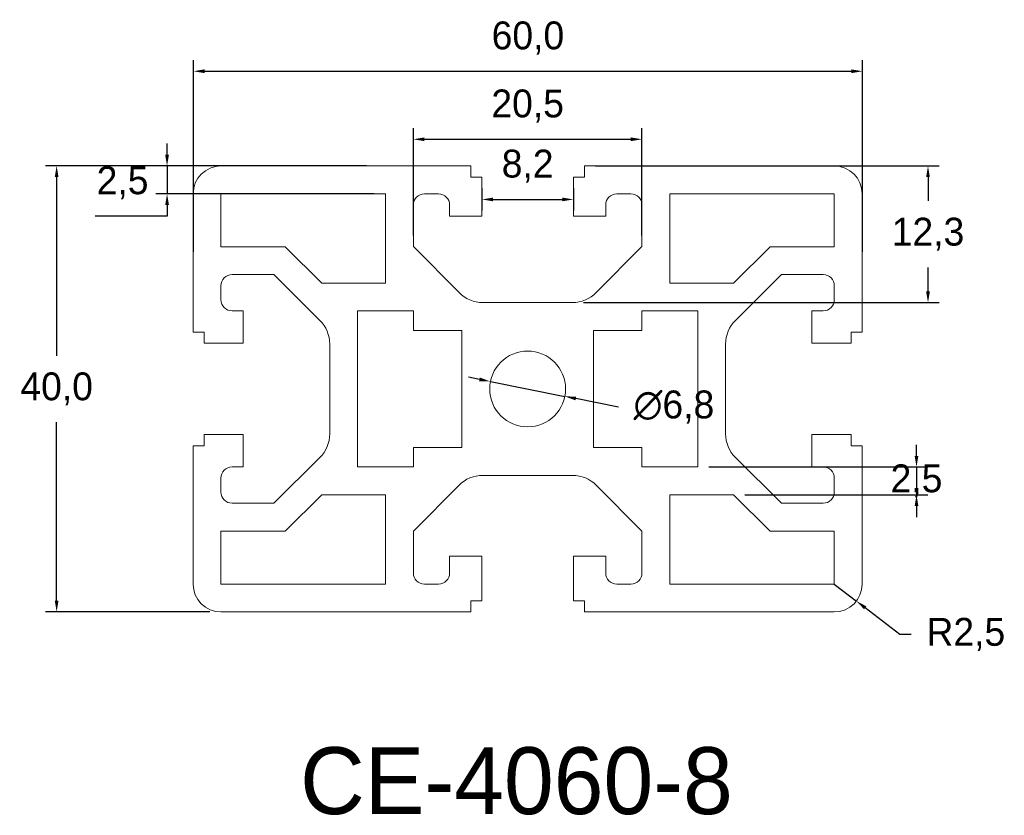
# Model space of a CAD drawing. Header units: millimetres. Extents: x 157.5 to 245.8, y 128.6 to 199.9.
import ezdxf

# ---------------------------------------------------------------- set-up
doc = ezdxf.new("R2010")
doc.units = ezdxf.units.MM
doc.header["$PDSIZE"] = -1
doc.dimstyles.new('ISO-25', dxfattribs={"dimtxt": 2.5, "dimasz": 2.5, "dimexe": 1.25, "dimexo": 0.625, "dimtad": 1, "dimtxsty": 'Standard', "dimcen": 2.5, "dimadec": 0, "dimazin": 0, "dimtfac": 1, "dimtmove": 0, "dimatfit": 3, "dimfxl": 1, "dimarcsym": 0})

# ---------------------------------------------------------------- blocks, each defined once
blk = doc.blocks.new('*D4')
at = {"color": 0, "lineweight": -2}
for p, q in [((174.584, 186.805), (159.846, 186.805)), ((160.846, 185.805), (160.846, 169.787)), ((160.846, 147.805), (160.846, 163.822)), ((174.584, 146.805), (159.846, 146.805))]:
    blk.add_line(p, q, dxfattribs=at)
at = {"color": 0}
for points in [[(160.679, 185.805), (161.013, 185.805), (160.846, 186.805)], [(160.679, 147.805), (161.013, 147.805), (160.846, 146.805)]]:
    blk.add_solid(points, dxfattribs=at)
at = {"layer": 'Defpoints', "color": 0}
for p in [(175.584, 186.805), (160.846, 146.805), (175.584, 146.805)]:
    blk.add_point(p, dxfattribs=at)
at = {"color": 0, "insert": (160.846, 166.805), "char_height": 2.5, "attachment_point": 5}
blk.add_mtext('40,0', dxfattribs=at)
blk = doc.blocks.new('*D5')
at = {"color": 0, "lineweight": -2}
for p, q in [((173.109, 179.104), (173.109, 196.297)), ((233.109, 179.104), (233.109, 196.297)), ((174.109, 195.297), (232.109, 195.297))]:
    blk.add_line(p, q, dxfattribs=at)
at = {"color": 0}
for points in [[(174.109, 195.464), (174.109, 195.131), (173.109, 195.297)], [(232.109, 195.464), (232.109, 195.131), (233.109, 195.297)]]:
    blk.add_solid(points, dxfattribs=at)
at = {"layer": 'Defpoints', "color": 0}
for p in [(233.109, 195.297), (173.109, 178.104), (233.109, 178.104)]:
    blk.add_point(p, dxfattribs=at)
at = {"color": 0, "insert": (203.109, 198.28), "char_height": 2.5, "attachment_point": 5}
blk.add_mtext('60,0', dxfattribs=at)
blk = doc.blocks.new('*D6')
at = {"color": 0, "lineweight": -2}
for p, q in [((170.749, 187.805), (170.749, 188.805)), ((188.636, 186.805), (169.749, 186.805)), ((170.749, 186.805), (170.749, 184.305)), ((189.334, 184.305), (169.749, 184.305)), ((170.749, 183.305), (170.749, 182.305)), ((170.749, 182.305), (164.294, 182.305))]:
    blk.add_line(p, q, dxfattribs=at)
at = {"color": 0}
for points in [[(170.582, 187.805), (170.915, 187.805), (170.749, 186.805)], [(170.582, 183.305), (170.915, 183.305), (170.749, 184.305)]]:
    blk.add_solid(points, dxfattribs=at)
at = {"layer": 'Defpoints', "color": 0}
for p in [(189.636, 186.805), (170.749, 184.305), (190.334, 184.305)]:
    blk.add_point(p, dxfattribs=at)
at = {"color": 0, "insert": (166.759, 185.287), "char_height": 2.5, "attachment_point": 5}
blk.add_mtext('2,5', dxfattribs=at)
blk = doc.blocks.new('*D7')
at = {"color": 0, "lineweight": -2}
for p, q in [((198.984, 184.805), (198.984, 182.8)), ((207.184, 184.805), (207.184, 182.8)), ((199.984, 183.8), (206.184, 183.8))]:
    blk.add_line(p, q, dxfattribs=at)
at = {"color": 0}
for points in [[(199.984, 183.967), (199.984, 183.633), (198.984, 183.8)], [(206.184, 183.967), (206.184, 183.633), (207.184, 183.8)]]:
    blk.add_solid(points, dxfattribs=at)
at = {"layer": 'Defpoints', "color": 0}
for p in [(198.984, 185.805), (207.184, 185.805), (207.184, 183.8)]:
    blk.add_point(p, dxfattribs=at)
at = {"color": 0, "insert": (203.084, 186.782), "char_height": 2.5, "attachment_point": 5}
blk.add_mtext('8,2', dxfattribs=at)
blk = doc.blocks.new('*D8')
at = {"color": 0, "lineweight": -2}
for p, q in [((192.834, 180.57), (192.834, 190.195)), ((213.334, 180.57), (213.334, 190.195)), ((193.834, 189.195), (212.334, 189.195))]:
    blk.add_line(p, q, dxfattribs=at)
at = {"color": 0}
for points in [[(193.834, 189.362), (193.834, 189.028), (192.834, 189.195)], [(212.334, 189.362), (212.334, 189.028), (213.334, 189.195)]]:
    blk.add_solid(points, dxfattribs=at)
at = {"layer": 'Defpoints', "color": 0}
for p in [(213.334, 189.195), (192.834, 179.57), (213.334, 179.57)]:
    blk.add_point(p, dxfattribs=at)
at = {"color": 0, "insert": (203.084, 192.177), "char_height": 2.5, "attachment_point": 5}
blk.add_mtext('20,5', dxfattribs=at)
blk = doc.blocks.new('*D9')
at = {"color": 0, "lineweight": -2}
for p, q in [((209.184, 186.805), (239.987, 186.805)), ((238.987, 185.805), (238.987, 183.662)), ((238.987, 175.555), (238.987, 177.697)), ((208.105, 174.555), (239.987, 174.555))]:
    blk.add_line(p, q, dxfattribs=at)
at = {"color": 0}
for points in [[(238.82, 185.805), (239.153, 185.805), (238.987, 186.805)], [(238.82, 175.555), (239.153, 175.555), (238.987, 174.555)]]:
    blk.add_solid(points, dxfattribs=at)
at = {"layer": 'Defpoints', "color": 0}
for p in [(208.184, 186.805), (207.105, 174.555), (238.987, 174.555)]:
    blk.add_point(p, dxfattribs=at)
at = {"color": 0, "insert": (238.987, 180.68), "char_height": 2.5, "attachment_point": 5}
blk.add_mtext('12,3', dxfattribs=at)
blk = doc.blocks.new('*D11')
at = {"color": 0, "lineweight": -2}
for p, q in [((237.957, 160.805), (237.957, 161.805)), ((219.334, 159.805), (238.957, 159.805)), ((237.957, 159.805), (237.957, 157.305)), ((222.546, 157.305), (238.957, 157.305)), ((237.957, 156.305), (237.957, 155.305))]:
    blk.add_line(p, q, dxfattribs=at)
at = {"color": 0}
for points in [[(237.79, 160.805), (238.123, 160.805), (237.957, 159.805)], [(237.79, 156.305), (238.123, 156.305), (237.957, 157.305)]]:
    blk.add_solid(points, dxfattribs=at)
at = {"layer": 'Defpoints', "color": 0}
for p in [(218.334, 159.805), (221.546, 157.305), (237.957, 157.305)]:
    blk.add_point(p, dxfattribs=at)
at = {"color": 0, "insert": (237.957, 158.555), "char_height": 2.5, "attachment_point": 5}
blk.add_mtext('2,5', dxfattribs=at)
blk = doc.blocks.new('*D12')
at = {"color": 0, "lineweight": -2}
for p, q in [((230.584, 149.305), (232.567, 147.782)), ((236.467, 144.788), (233.36, 147.173)), ((237.467, 144.788), (236.467, 144.788))]:
    blk.add_line(p, q, dxfattribs=at)
at = {"color": 0}
blk.add_solid([(233.462, 147.305), (233.259, 147.041), (232.567, 147.782)], dxfattribs=at)
at = {"layer": 'Defpoints', "color": 0}
for p in [(230.584, 149.305), (232.567, 147.782)]:
    blk.add_point(p, dxfattribs=at)
at = {"color": 0, "insert": (242.38, 144.788), "char_height": 2.5, "attachment_point": 5}
blk.add_mtext('R2,5', dxfattribs=at)
blk = doc.blocks.new('*D13')
at = {"color": 0, "lineweight": -2}
for p, q in [((198.769, 167.664), (197.788, 167.859)), ((199.75, 167.468), (206.419, 166.141)), ((211.241, 165.181), (207.399, 165.945))]:
    blk.add_line(p, q, dxfattribs=at)
at = {"color": 0}
for points in [[(198.801, 167.827), (198.736, 167.5), (199.75, 167.468)], [(207.432, 166.109), (207.367, 165.782), (206.419, 166.141)]]:
    blk.add_solid(points, dxfattribs=at)
at = {"layer": 'Defpoints', "color": 0}
for p in [(199.75, 167.468), (206.419, 166.141)]:
    blk.add_point(p, dxfattribs=at)
at = {"color": 0, "insert": (216.201, 165.181), "char_height": 2.5, "attachment_point": 5}
blk.add_mtext('∅6,8', dxfattribs=at)

msp = doc.modelspace()

# ---------------------------------------------------------------- linework, layer by layer
at = {"color": 7, "linetype": 'Continuous', "lineweight": 15}
for p, q in [((197.984, 186.805), (175.584, 186.805)), ((197.984, 185.805), (197.984, 186.805)), ((208.184, 186.805), (208.184, 185.805)), ((230.584, 186.805), (208.184, 186.805)), ((198.984, 185.805), (197.984, 185.805)), ((198.984, 182.305), (198.984, 185.805)), ((207.184, 185.805), (207.184, 182.305)), ((208.184, 185.805), (207.184, 185.805)), ((173.084, 184.305), (173.084, 171.905)), ((190.334, 184.305), (175.584, 184.305)), ((175.584, 184.305), (175.584, 179.555)), ((190.334, 176.305), (190.334, 184.305)), ((193.834, 184.305), (195.084, 184.305)), ((211.084, 184.305), (212.334, 184.305)), ((215.834, 184.305), (215.834, 176.305)), ((230.584, 184.305), (215.834, 184.305)), ((230.584, 179.555), (230.584, 184.305)), ((233.084, 171.905), (233.084, 184.305)), ((192.834, 179.57), (192.834, 183.305)), ((196.084, 183.305), (196.084, 182.305)), ((210.084, 182.305), (210.084, 183.305)), ((213.334, 183.305), (213.334, 179.57)), ((196.084, 182.305), (198.984, 182.305)), ((207.184, 182.305), (210.084, 182.305)), ((175.584, 179.555), (181.349, 179.555)), ((181.349, 179.555), (184.622, 176.305)), ((196.935, 175.441), (192.834, 179.57)), ((213.334, 179.57), (209.234, 175.441)), ((221.546, 176.305), (224.819, 179.555)), ((224.819, 179.555), (230.584, 179.555)), ((176.584, 177.055), (180.319, 177.055)), ((180.319, 177.055), (184.448, 172.954)), ((221.72, 172.954), (225.849, 177.055)), ((225.849, 177.055), (229.584, 177.055)), ((175.584, 174.805), (175.584, 176.055)), ((184.622, 176.305), (190.334, 176.305)), ((215.834, 176.305), (221.546, 176.305)), ((230.584, 176.055), (230.584, 174.805)), ((207.105, 174.555), (199.063, 174.555)), ((177.584, 173.805), (176.584, 173.805)), ((177.584, 170.905), (177.584, 173.805)), ((192.834, 173.805), (187.834, 173.805)), ((187.834, 173.805), (187.834, 159.805)), ((192.834, 172.055), (192.834, 173.805)), ((218.334, 173.805), (213.334, 173.805)), ((213.334, 173.805), (213.334, 172.055)), ((218.334, 159.805), (218.334, 173.805)), ((228.584, 173.805), (228.584, 170.905)), ((229.584, 173.805), (228.584, 173.805)), ((173.084, 171.905), (174.084, 171.905)), ((174.084, 171.905), (174.084, 170.905)), ((197.184, 172.055), (192.834, 172.055)), ((197.184, 161.555), (197.184, 172.055)), ((213.334, 172.055), (208.984, 172.055)), ((208.984, 172.055), (208.984, 161.555)), ((232.084, 171.905), (233.084, 171.905)), ((232.084, 170.905), (232.084, 171.905)), ((174.084, 170.905), (177.584, 170.905)), ((185.334, 170.825), (185.334, 162.784)), ((220.834, 162.784), (220.834, 170.825)), ((228.584, 170.905), (232.084, 170.905)), ((174.084, 162.705), (174.084, 161.705)), ((177.584, 162.705), (174.084, 162.705)), ((177.584, 159.805), (177.584, 162.705)), ((228.584, 162.705), (228.584, 159.805)), ((232.084, 162.705), (228.584, 162.705)), ((232.084, 161.705), (232.084, 162.705)), ((173.084, 161.705), (173.084, 149.305)), ((174.084, 161.705), (173.084, 161.705)), ((233.084, 161.705), (232.084, 161.705)), ((233.084, 149.305), (233.084, 161.705)), ((192.834, 159.805), (192.834, 161.555)), ((192.834, 161.555), (197.184, 161.555)), ((208.984, 161.555), (213.334, 161.555)), ((213.334, 161.555), (213.334, 159.805)), ((184.448, 160.655), (180.319, 156.555)), ((225.849, 156.555), (221.72, 160.655)), ((176.584, 159.805), (177.584, 159.805)), ((187.834, 159.805), (192.834, 159.805)), ((199.063, 159.055), (207.105, 159.055)), ((213.334, 159.805), (218.334, 159.805)), ((228.584, 159.805), (229.584, 159.805)), ((175.584, 157.555), (175.584, 158.805)), ((192.834, 154.039), (196.935, 158.168)), ((209.234, 158.168), (213.334, 154.039)), ((230.584, 158.805), (230.584, 157.555)), ((184.622, 157.305), (181.349, 154.055)), ((190.334, 157.305), (184.622, 157.305)), ((190.334, 149.305), (190.334, 157.305)), ((221.546, 157.305), (215.834, 157.305)), ((215.834, 157.305), (215.834, 149.305)), ((224.819, 154.055), (221.546, 157.305)), ((180.319, 156.555), (176.584, 156.555)), ((229.584, 156.555), (225.849, 156.555)), ((181.349, 154.055), (175.584, 154.055)), ((175.584, 154.055), (175.584, 149.305)), ((192.834, 150.305), (192.834, 154.039)), ((213.334, 154.039), (213.334, 150.305)), ((230.584, 154.055), (224.819, 154.055)), ((230.584, 149.305), (230.584, 154.055)), ((196.084, 151.805), (196.084, 150.305)), ((198.984, 151.805), (196.084, 151.805)), ((198.984, 147.805), (198.984, 151.805)), ((207.184, 151.805), (207.184, 147.805)), ((210.084, 151.805), (207.184, 151.805)), ((210.084, 150.305), (210.084, 151.805)), ((175.584, 149.305), (190.334, 149.305)), ((195.084, 149.305), (193.834, 149.305)), ((212.334, 149.305), (211.084, 149.305)), ((215.834, 149.305), (230.584, 149.305)), ((197.984, 147.805), (198.984, 147.805)), ((197.984, 146.805), (197.984, 147.805)), ((207.184, 147.805), (208.184, 147.805)), ((208.184, 147.805), (208.184, 146.805)), ((175.584, 146.805), (197.984, 146.805)), ((208.184, 146.805), (230.584, 146.805))]:
    msp.add_line(p, q, dxfattribs=at)
msp.add_circle((203.084, 166.805), 3.4, dxfattribs=at)
for centre, radius, start, end in [((175.584, 184.305), 2.5, 90, 180), ((230.584, 184.305), 2.5, 0, 90), ((193.834, 183.305), 1, 90, 180), ((195.084, 183.305), 1, 0, 90), ((211.084, 183.305), 1, 90, 180), ((212.334, 183.305), 1, 0, 90), ((176.584, 176.055), 1, 90, 180), ((229.584, 176.055), 1, 0, 90), ((199.063, 177.555), 3, 224.8, 270), ((207.105, 177.555), 3, 270, 315.2), ((176.584, 174.805), 1, 180, 270), ((229.584, 174.805), 1, 270, 0), ((182.334, 170.825), 3, 360, 45.2), ((223.834, 170.825), 3, 134.8, 180), ((182.334, 162.784), 3, 314.8, 360), ((223.834, 162.784), 3, 180, 225.2), ((176.584, 158.805), 1, 90, 180), ((199.063, 156.055), 3, 90, 135.2), ((207.105, 156.055), 3, 44.8, 90), ((229.584, 158.805), 1, 0, 90), ((176.584, 157.555), 1, 180, 270), ((229.584, 157.555), 1, 270, 360), ((193.834, 150.305), 1, 180, 270), ((195.084, 150.305), 1, 270, 360), ((211.084, 150.305), 1, 180, 270), ((212.334, 150.305), 1, 270, 360), ((175.584, 149.305), 2.5, 180, 270), ((230.584, 149.305), 2.5, 270, 0)]:
    msp.add_arc(centre, radius, start, end, dxfattribs=at)

# ---------------------------------------------------------------- texts
at = {"insert": (182.681, 134.673), "char_height": 6, "width": 52.26961, "attachment_point": 1}
msp.add_mtext('CE-4060-8', dxfattribs=at)

# ---------------------------------------------------------------- dimensions: what is measured, and where the dimension line sits
at = {"color": 1}
for base, p1, p2, override, picture, middle in [((233.109, 195.297), (173.109, 178.104), (233.109, 178.104), {"dimtxt": 2.5, "dimasz": 1, "dimexe": 1, "dimexo": 1, "dimgap": 1.524, "dimtih": 1, "dimtoh": 1, "dimdec": 1, "dimzin": 0, "dimadec": 2, "dimtdec": 1, "dimtzin": 0}, '*D5', (203.109, 198.28)), ((213.334, 189.195), (192.834, 179.57), (213.334, 179.57), {"dimasz": 1, "dimexe": 1, "dimexo": 1, "dimgap": 1.524, "dimtih": 1, "dimtoh": 1, "dimdec": 1, "dimzin": 0, "dimadec": 2, "dimtdec": 1, "dimtix": 1, "dimtzin": 0}, '*D8', (203.084, 192.177)), ((207.184, 183.8), (198.984, 185.805), (207.184, 185.805), {"dimtxt": 2.5, "dimasz": 1, "dimexe": 1, "dimexo": 1, "dimgap": 1.524, "dimtih": 1, "dimtoh": 1, "dimdec": 1, "dimzin": 0, "dimadec": 2, "dimtdec": 1, "dimtix": 1, "dimtzin": 0}, '*D7', (203.084, 186.782))]:
    dim = msp.add_linear_dim(base=base, p1=p1, p2=p2, dimstyle='ISO-25', override=override, dxfattribs=at)
    dim.commit()
    dim.dimension.update_dxf_attribs({"geometry": picture, "text_midpoint": middle})
for base, p1, p2, override, picture, middle in [((170.749, 184.305), (189.636, 186.805), (190.334, 184.305), {"dimtxt": 2.5, "dimasz": 1, "dimexe": 1, "dimexo": 1, "dimgap": 1.524, "dimtih": 1, "dimtoh": 1, "dimdec": 1, "dimzin": 0, "dimadec": 2, "dimtdec": 1, "dimtzin": 0}, '*D6', (166.759, 185.287)), ((160.846, 146.805), (175.584, 186.805), (175.584, 146.805), {"dimtxt": 2.5, "dimasz": 1, "dimexe": 1, "dimexo": 1, "dimgap": 1.524, "dimtih": 1, "dimtoh": 1, "dimdec": 1, "dimzin": 0, "dimadec": 2, "dimtdec": 1, "dimtzin": 0}, '*D4', (160.846, 166.805)), ((238.986574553, 174.554522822), (208.184149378, 186.804522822), (207.105020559, 174.554522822), {"dimasz": 1, "dimexe": 1, "dimexo": 1, "dimgap": 1.524, "dimtih": 1, "dimtoh": 1, "dimdec": 1, "dimzin": 0, "dimadec": 2, "dimtdec": 1, "dimtix": 1, "dimtzin": 0}, '*D9', (238.986574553, 180.679522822)), ((237.957, 157.305), (218.334, 159.805), (221.546, 157.305), {"dimasz": 1, "dimexe": 1, "dimexo": 1, "dimgap": 1.524, "dimtih": 1, "dimtoh": 1, "dimdec": 1, "dimzin": 0, "dimadec": 2, "dimtdec": 1, "dimtix": 1, "dimtzin": 0}, '*D11', (237.957, 158.555))]:
    dim = msp.add_linear_dim(base=base, p1=p1, p2=p2, angle=90, dimstyle='ISO-25', override=override, dxfattribs=at)
    dim.commit()
    dim.dimension.update_dxf_attribs({"geometry": picture, "text_midpoint": middle})
dim = msp.add_diameter_dim_2p(p1=(199.75, 167.468), p2=(206.419, 166.141), dimstyle='ISO-25', override={"dimasz": 1, "dimexe": 1, "dimexo": 1, "dimgap": 1.524, "dimtih": 1, "dimtoh": 1, "dimdec": 1, "dimzin": 0, "dimadec": 2, "dimtdec": 1, "dimtix": 1, "dimtzin": 0}, dxfattribs=at)
dim.commit()
dim.dimension.update_dxf_attribs({"geometry": '*D13', "text_midpoint": (216.201, 165.181)})
dim = msp.add_radius_dim(center=(230.584, 149.305), mpoint=(232.567, 147.782), dimstyle='ISO-25', override={"dimasz": 1, "dimexe": 1, "dimexo": 1, "dimgap": 1.524, "dimtih": 1, "dimtoh": 1, "dimdec": 1, "dimzin": 0, "dimadec": 2, "dimtdec": 1, "dimtix": 1, "dimtzin": 0}, dxfattribs=at)
dim.commit()
dim.dimension.update_dxf_attribs({"geometry": '*D12', "text_midpoint": (242.38, 144.788)})

doc.saveas('drawing.dxf')
